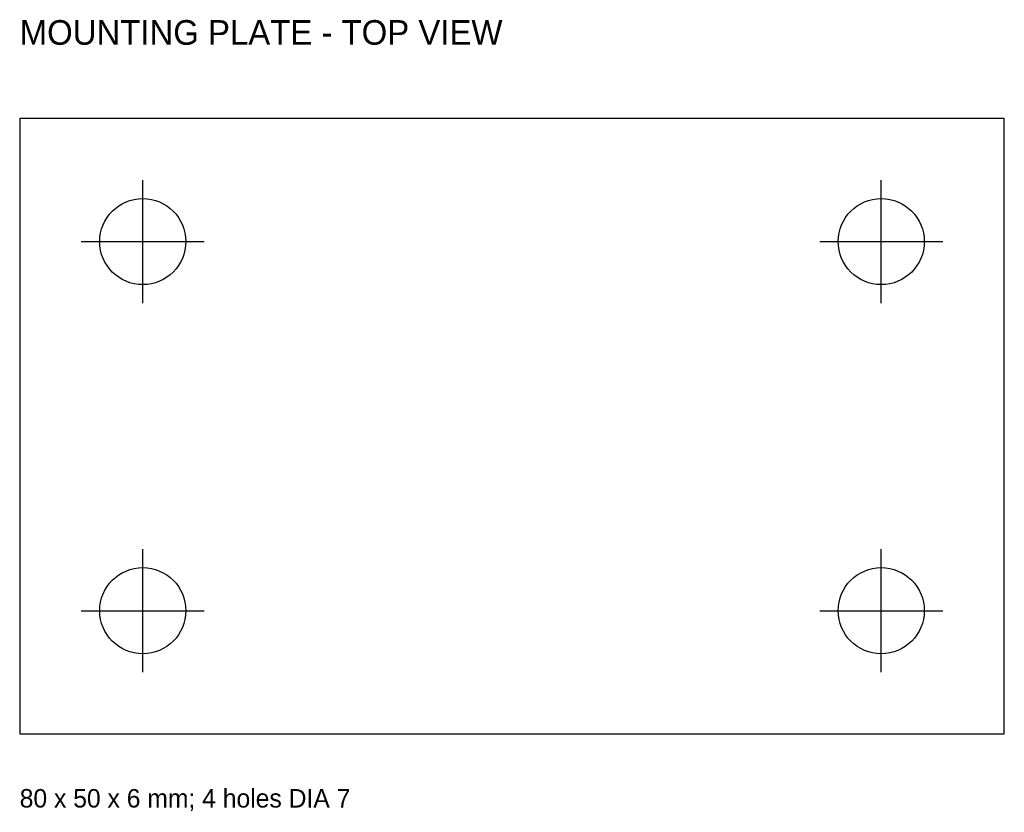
# Model space of a CAD drawing. Extents: x 0 to 80, y -6.4 to 58.
import ezdxf

# ---------------------------------------------------------------- set-up
doc = ezdxf.new("R2010")
doc.units = 0
for name, color, linetype in [('CENTER', 4, 'CONTINUOUS'), ('HOLES', 1, 'CONTINUOUS'), ('OUTLINE', 7, 'CONTINUOUS'), ('TEXT', 2, 'CONTINUOUS')]:
    doc.layers.add(name, color=color, linetype=linetype)

msp = doc.modelspace()

# ---------------------------------------------------------------- linework, layer by layer
at = {"layer": 'CENTER'}
for p, q in [((10, 35), (10, 45)), ((70, 35), (70, 45)), ((5, 40), (15, 40)), ((65, 40), (75, 40)), ((10, 5), (10, 15)), ((70, 5), (70, 15)), ((5, 10), (15, 10)), ((65, 10), (75, 10))]:
    msp.add_line(p, q, dxfattribs=at)
at = {"layer": 'HOLES'}
for centre in [(10, 40), (70, 40), (10, 10), (70, 10)]:
    msp.add_circle(centre, 3.5, dxfattribs=at)
at = {"layer": 'OUTLINE'}
for p, q in [((80, 50), (0, 50)), ((0, 50), (0, 0)), ((80, 0), (80, 50)), ((0, 0), (80, 0))]:
    msp.add_line(p, q, dxfattribs=at)

# ---------------------------------------------------------------- texts
at = {"layer": 'TEXT'}
for s, height, p in [('MOUNTING PLATE - TOP VIEW', 2, (0, 56)), ('80 x 50 x 6 mm; 4 holes DIA 7', 1.5, (0, -6))]:
    msp.add_text(s, height=height, dxfattribs=at).set_placement(p)

doc.saveas('drawing.dxf')
